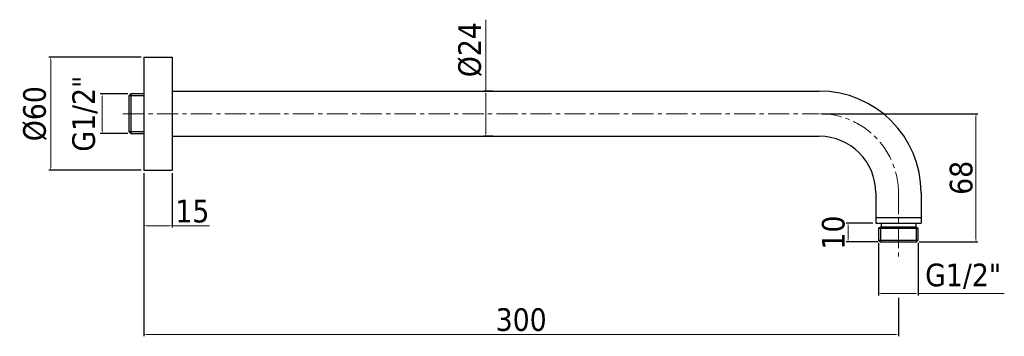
# Model space of a CAD drawing. Header units: millimetres. Extents: x 2660 to 3182, y -485 to -317.
import ezdxf

# ---------------------------------------------------------------- set-up
doc = ezdxf.new("R2010")
doc.units = ezdxf.units.MM
doc.linetypes.add('ACAD_ISO10W100', pattern=[18, 12, -3, 0, -3])
doc.linetypes.add('CENTER', pattern=[0.6, 0.375, -0.075, 0.075, -0.075])
doc.layers.add('ASSE', color=1, linetype='ACAD_ISO10W100', lineweight=13)
doc.layers.add('COSTRUZIONE', color=4, linetype='Continuous', lineweight=13)
doc.styles.add('ISO', font='tahoma.ttf')
doc.dimstyles.new('ISO-25', dxfattribs={"dimtxt": 12, "dimasz": 1.5, "dimexe": 1, "dimexo": 1.5, "dimgap": 1.5, "dimtad": 1, "dimtxsty": 'ISO', "dimcen": 2.5, "dimclrd": 7, "dimclre": 7, "dimclrt": 7, "dimadec": 0, "dimazin": 0, "dimtfac": 1, "dimtmove": 0, "dimatfit": 3, "dimfxl": 1, "dimlwd": 13, "dimarcsym": 0})

# ---------------------------------------------------------------- blocks, each defined once
blk = doc.blocks.new('*D162')
at = {"layer": 'COSTRUZIONE', "color": 7, "lineweight": -2, "transparency": 16777216}
for p, q in [((2726.2, -398.12), (2726.2, -484.6)), ((3126.2, -464.27), (3126.2, -484.6))]:
    blk.add_line(p, q, dxfattribs=at)
at = {"layer": 'COSTRUZIONE', "color": 7, "lineweight": 13, "transparency": 16777216}
blk.add_line((2727.7, -483.6), (3124.7, -483.6), dxfattribs=at)
at = {"layer": 'COSTRUZIONE', "color": 7, "transparency": 16777216}
for points in [[(2727.7, -483.35), (2727.7, -483.85), (2726.2, -483.6)], [(3124.7, -483.35), (3124.7, -483.85), (3126.2, -483.6)]]:
    blk.add_solid(points, dxfattribs=at)
at = {"layer": 'Defpoints', "color": 0, "transparency": 16777216}
for p in [(2726.2, -396.62), (3126.2, -462.77), (3126.2, -483.6)]:
    blk.add_point(p, dxfattribs=at)
at = {"layer": 'COSTRUZIONE', "color": 7, "transparency": 16777216, "insert": (2926.2, -475.85), "char_height": 12, "attachment_point": 5, "style": 'ISO'}
blk.add_mtext('300', dxfattribs=at)
blk = doc.blocks.new('*D163')
at = {"layer": 'COSTRUZIONE', "color": 7, "lineweight": -2, "transparency": 16777216}
for p, q in [((2726.2, -398.12), (2726.2, -427.01)), ((2741.2, -398.12), (2741.2, -427.01))]:
    blk.add_line(p, q, dxfattribs=at)
at = {"layer": 'COSTRUZIONE', "color": 7, "lineweight": 13, "transparency": 16777216}
for p, q in [((2727.7, -426.01), (2739.7, -426.01)), ((2741.2, -426.01), (2761.04, -426.01))]:
    blk.add_line(p, q, dxfattribs=at)
at = {"layer": 'COSTRUZIONE', "color": 7, "transparency": 16777216}
for points in [[(2727.7, -425.76), (2727.7, -426.26), (2726.2, -426.01)], [(2739.7, -425.76), (2739.7, -426.26), (2741.2, -426.01)]]:
    blk.add_solid(points, dxfattribs=at)
at = {"layer": 'Defpoints', "color": 0, "transparency": 16777216}
for p in [(2726.2, -396.62), (2741.2, -396.62), (2741.2, -426.01)]:
    blk.add_point(p, dxfattribs=at)
at = {"layer": 'COSTRUZIONE', "color": 7, "transparency": 16777216, "insert": (2751.87, -418.36), "char_height": 12, "attachment_point": 5, "style": 'ISO'}
blk.add_mtext('15', dxfattribs=at)
blk = doc.blocks.new('*D165')
at = {"layer": 'COSTRUZIONE', "color": 7, "lineweight": -2, "transparency": 16777216}
for p, q in [((2724.7, -336.62), (2675.78, -336.62)), ((2724.7, -396.62), (2675.78, -396.62))]:
    blk.add_line(p, q, dxfattribs=at)
at = {"layer": 'COSTRUZIONE', "color": 7, "lineweight": 13, "transparency": 16777216}
blk.add_line((2676.78, -338.12), (2676.78, -395.12), dxfattribs=at)
at = {"layer": 'COSTRUZIONE', "color": 7, "transparency": 16777216}
for points in [[(2676.53, -338.12), (2677.03, -338.12), (2676.78, -336.62)], [(2676.53, -395.12), (2677.03, -395.12), (2676.78, -396.62)]]:
    blk.add_solid(points, dxfattribs=at)
at = {"layer": 'Defpoints', "color": 0, "transparency": 16777216}
for p in [(2726.2, -336.62), (2676.78, -396.62), (2726.2, -396.62)]:
    blk.add_point(p, dxfattribs=at)
at = {"layer": 'COSTRUZIONE', "color": 7, "transparency": 16777216, "insert": (2668.45, -366.62), "char_height": 12, "attachment_point": 5, "rotation": 90, "style": 'ISO'}
blk.add_mtext('%%C60', dxfattribs=at)
blk = doc.blocks.new('*D166')
at = {"layer": 'COSTRUZIONE', "color": 7, "lineweight": -2, "transparency": 16777216}
for p, q in [((2717.7, -356.12), (2703.06, -356.12)), ((2717.7, -377.12), (2703.06, -377.12))]:
    blk.add_line(p, q, dxfattribs=at)
at = {"layer": 'COSTRUZIONE', "color": 7, "lineweight": 13, "transparency": 16777216}
blk.add_line((2704.06, -357.62), (2704.06, -375.62), dxfattribs=at)
at = {"layer": 'COSTRUZIONE', "color": 7, "transparency": 16777216}
for points in [[(2703.81, -357.62), (2704.31, -357.62), (2704.06, -356.12)], [(2703.81, -375.62), (2704.31, -375.62), (2704.06, -377.12)]]:
    blk.add_solid(points, dxfattribs=at)
at = {"layer": 'Defpoints', "color": 0, "transparency": 16777216}
for p in [(2719.2, -356.12), (2704.06, -377.12), (2719.2, -377.12)]:
    blk.add_point(p, dxfattribs=at)
at = {"layer": 'COSTRUZIONE', "color": 7, "transparency": 16777216, "insert": (2694.98, -366.62), "char_height": 12, "attachment_point": 5, "rotation": 90, "style": 'ISO'}
blk.add_mtext('G1/2"', dxfattribs=at)
blk = doc.blocks.new('*D167')
at = {"layer": 'COSTRUZIONE', "color": 7, "lineweight": 13, "transparency": 16777216}
for p, q in [((2907.45, -354.62), (2907.45, -316.82)), ((2907.45, -377.12), (2907.45, -356.12))]:
    blk.add_line(p, q, dxfattribs=at)
at = {"layer": 'COSTRUZIONE', "color": 7, "lineweight": -2, "transparency": 16777216}
for p, q in [((2911.2, -354.62), (2906.45, -354.62)), ((2911.2, -378.62), (2906.45, -378.62))]:
    blk.add_line(p, q, dxfattribs=at)
at = {"layer": 'COSTRUZIONE', "color": 7, "transparency": 16777216}
for points in [[(2907.2, -356.12), (2907.7, -356.12), (2907.45, -354.62)], [(2907.2, -377.12), (2907.7, -377.12), (2907.45, -378.62)]]:
    blk.add_solid(points, dxfattribs=at)
at = {"layer": 'Defpoints', "color": 0, "transparency": 16777216}
for p in [(2912.7, -354.62), (2907.45, -378.62), (2912.7, -378.62)]:
    blk.add_point(p, dxfattribs=at)
at = {"layer": 'COSTRUZIONE', "color": 7, "transparency": 16777216, "insert": (2899.11, -332.69), "char_height": 12, "attachment_point": 5, "rotation": 90, "style": 'ISO'}
blk.add_mtext('%%C24', dxfattribs=at)
blk = doc.blocks.new('*D168')
at = {"layer": 'COSTRUZIONE', "color": 7, "lineweight": -2, "transparency": 16777216}
for p, q in [((3085.7, -366.62), (3168.31, -366.62)), ((3137.2, -434.62), (3168.31, -434.62))]:
    blk.add_line(p, q, dxfattribs=at)
at = {"layer": 'COSTRUZIONE', "color": 7, "lineweight": 13, "transparency": 16777216}
blk.add_line((3167.31, -368.12), (3167.31, -433.12), dxfattribs=at)
at = {"layer": 'COSTRUZIONE', "color": 7, "transparency": 16777216}
for points in [[(3167.06, -368.12), (3167.56, -368.12), (3167.31, -366.62)], [(3167.06, -433.12), (3167.56, -433.12), (3167.31, -434.62)]]:
    blk.add_solid(points, dxfattribs=at)
at = {"layer": 'Defpoints', "color": 0, "transparency": 16777216}
for p in [(3084.2, -366.62), (3135.7, -434.62), (3167.31, -434.62)]:
    blk.add_point(p, dxfattribs=at)
at = {"layer": 'COSTRUZIONE', "color": 7, "transparency": 16777216, "insert": (3159.53, -400.62), "char_height": 12, "attachment_point": 5, "rotation": 90, "style": 'ISO'}
blk.add_mtext('68', dxfattribs=at)
blk = doc.blocks.new('*D169')
at = {"layer": 'COSTRUZIONE', "color": 7, "lineweight": -2, "transparency": 16777216}
for p, q in [((3112.7, -424.62), (3098.48, -424.62)), ((3115.2, -434.62), (3098.48, -434.62))]:
    blk.add_line(p, q, dxfattribs=at)
at = {"layer": 'COSTRUZIONE', "color": 7, "lineweight": 13, "transparency": 16777216}
blk.add_line((3099.48, -426.12), (3099.48, -433.12), dxfattribs=at)
at = {"layer": 'COSTRUZIONE', "color": 7, "transparency": 16777216}
for points in [[(3099.23, -426.12), (3099.73, -426.12), (3099.48, -424.62)], [(3099.23, -433.12), (3099.73, -433.12), (3099.48, -434.62)]]:
    blk.add_solid(points, dxfattribs=at)
at = {"layer": 'Defpoints', "color": 0, "transparency": 16777216}
for p in [(3114.2, -424.62), (3099.48, -434.62), (3116.7, -434.62)]:
    blk.add_point(p, dxfattribs=at)
at = {"layer": 'COSTRUZIONE', "color": 7, "transparency": 16777216, "insert": (3091.73, -429.62), "char_height": 12, "attachment_point": 5, "rotation": 90, "style": 'ISO'}
blk.add_mtext('10', dxfattribs=at)
blk = doc.blocks.new('*D170')
at = {"layer": 'COSTRUZIONE', "color": 7, "lineweight": -2, "transparency": 16777216}
for p, q in [((3115.7, -435.12), (3115.7, -462.93)), ((3136.7, -435.12), (3136.7, -462.93))]:
    blk.add_line(p, q, dxfattribs=at)
at = {"layer": 'COSTRUZIONE', "color": 7, "lineweight": 13, "transparency": 16777216}
for p, q in [((3117.2, -461.93), (3135.2, -461.93)), ((3136.7, -461.93), (3182.27, -461.93))]:
    blk.add_line(p, q, dxfattribs=at)
at = {"layer": 'COSTRUZIONE', "color": 7, "transparency": 16777216}
for points in [[(3117.2, -461.68), (3117.2, -462.18), (3115.7, -461.93)], [(3135.2, -461.68), (3135.2, -462.18), (3136.7, -461.93)]]:
    blk.add_solid(points, dxfattribs=at)
at = {"layer": 'Defpoints', "color": 0, "transparency": 16777216}
for p in [(3115.7, -433.62), (3136.7, -433.62), (3136.7, -461.93)]:
    blk.add_point(p, dxfattribs=at)
at = {"layer": 'COSTRUZIONE', "color": 7, "transparency": 16777216, "insert": (3160.51, -452.85), "char_height": 12, "attachment_point": 5, "style": 'ISO'}
blk.add_mtext('G1/2"', dxfattribs=at)

msp = doc.modelspace()

# ---------------------------------------------------------------- linework, layer by layer
for p, q in [((2726.2, -336.62), (2741.2, -336.62)), ((2726.2, -336.62), (2726.2, -396.62)), ((2741.2, -336.62), (2741.2, -396.62)), ((2741.2, -354.62), (3084.2, -354.62)), ((2719.2, -356.12), (2718.2, -357.12)), ((2718.2, -357.12), (2718.2, -376.12)), ((2726.2, -357.12), (2718.2, -357.12)), ((2719.2, -356.12), (2719.2, -377.12)), ((2726.2, -356.12), (2719.2, -356.12)), ((2718.2, -376.12), (2726.2, -376.12)), ((2719.2, -377.12), (2718.2, -376.12)), ((2719.2, -377.12), (2726.2, -377.12)), ((2741.2, -378.62), (3084.2, -378.62)), ((2726.2, -396.62), (2741.2, -396.62)), ((3114.2, -408.62), (3114.2, -424.62)), ((3138.2, -408.62), (3138.2, -424.62)), ((3114.2, -421.62), (3138.2, -421.62)), ((3114.2, -424.62), (3138.2, -424.62)), ((3117, -426.62), (3115.7, -427.37)), ((3115.7, -427.37), (3115.7, -433.62)), ((3115.7, -427.37), (3136.7, -427.37)), ((3116.7, -426.793), (3116.7, -434.62)), ((3117, -424.62), (3117, -426.62)), ((3117, -426.62), (3135.4, -426.62)), ((3135.4, -424.62), (3135.4, -426.62)), ((3135.4, -426.62), (3136.7, -427.37)), ((3135.7, -434.62), (3135.7, -426.793)), ((3136.7, -433.62), (3136.7, -427.37)), ((3115.7, -433.62), (3136.7, -433.62)), ((3115.7, -433.62), (3116.7, -434.62)), ((3116.7, -434.62), (3135.7, -434.62)), ((3136.7, -433.62), (3135.7, -434.62))]:
    msp.add_line(p, q)
for radius in [54, 30]:
    msp.add_arc((3084.2, -408.62), radius, 0, 90)
at = {"layer": 'ASSE', "color": 7, "linetype": 'CENTER', "ltscale": 30}
for p, q in [((2715.09, -366.62), (3084.2, -366.62)), ((3126.2, -408.62), (3126.2, -443.602))]:
    msp.add_line(p, q, dxfattribs=at)
msp.add_arc((3084.2, -408.62), 42, 0, 90, dxfattribs=at)

# ---------------------------------------------------------------- dimensions: what is measured, and where the dimension line sits
at = {"layer": 'COSTRUZIONE'}
for base, p1, p2, angle, text, picture, middle in [((2907.45, -378.62), (2912.7, -354.62), (2912.7, -378.62), 90, '%%C<>', '*D167', (2907.45, -332.693)), ((2704.057, -377.12), (2719.2, -356.12), (2719.2, -377.12), 90, 'G1/2"', '*D166', (2704.057, -366.62)), ((3136.7, -461.928), (3115.7, -433.62), (3136.7, -433.62), 180, 'G1/2"', '*D170', (3160.51, -461.928))]:
    dim = msp.add_linear_dim(base=base, p1=p1, p2=p2, angle=angle, text=text, dimstyle='ISO-25', dxfattribs=at)
    dim.commit()
    dim.dimension.update_dxf_attribs({"geometry": picture, "text_midpoint": middle, "dimtype": 160})
dim = msp.add_linear_dim(base=(2676.784, -396.62), p1=(2726.2, -336.62), p2=(2726.2, -396.62), angle=90, text='%%C<>', dimstyle='ISO-25', dxfattribs=at)
dim.commit()
dim.dimension.update_dxf_attribs({"geometry": '*D165', "text_midpoint": (2668.446, -366.62)})
dim = msp.add_linear_dim(base=(3167.308, -434.62), p1=(3084.2, -366.62), p2=(3135.7, -434.62), angle=90, dimstyle='ISO-25', dxfattribs=at)
dim.commit()
dim.dimension.update_dxf_attribs({"geometry": '*D168', "text_midpoint": (3159.534, -400.62)})
dim = msp.add_linear_dim(base=(3126.2, -483.596), p1=(2726.2, -396.62), p2=(3126.2, -462.765), text='300', dimstyle='ISO-25', dxfattribs=at)
dim.commit()
dim.dimension.update_dxf_attribs({"geometry": '*D162', "text_midpoint": (2926.2, -475.846)})
dim = msp.add_linear_dim(base=(2741.2, -426.006), p1=(2726.2, -396.62), p2=(2741.2, -396.62), dimstyle='ISO-25', dxfattribs=at)
dim.commit()
dim.dimension.update_dxf_attribs({"geometry": '*D163', "text_midpoint": (2751.868, -418.361)})
dim = msp.add_linear_dim(base=(3099.476, -434.62), p1=(3114.2, -424.62), p2=(3116.7, -434.62), angle=90, dimstyle='ISO-25', dxfattribs=at)
dim.commit()
dim.dimension.update_dxf_attribs({"geometry": '*D169', "text_midpoint": (3099.476, -429.62), "dimtype": 160})

doc.saveas('drawing.dxf')
